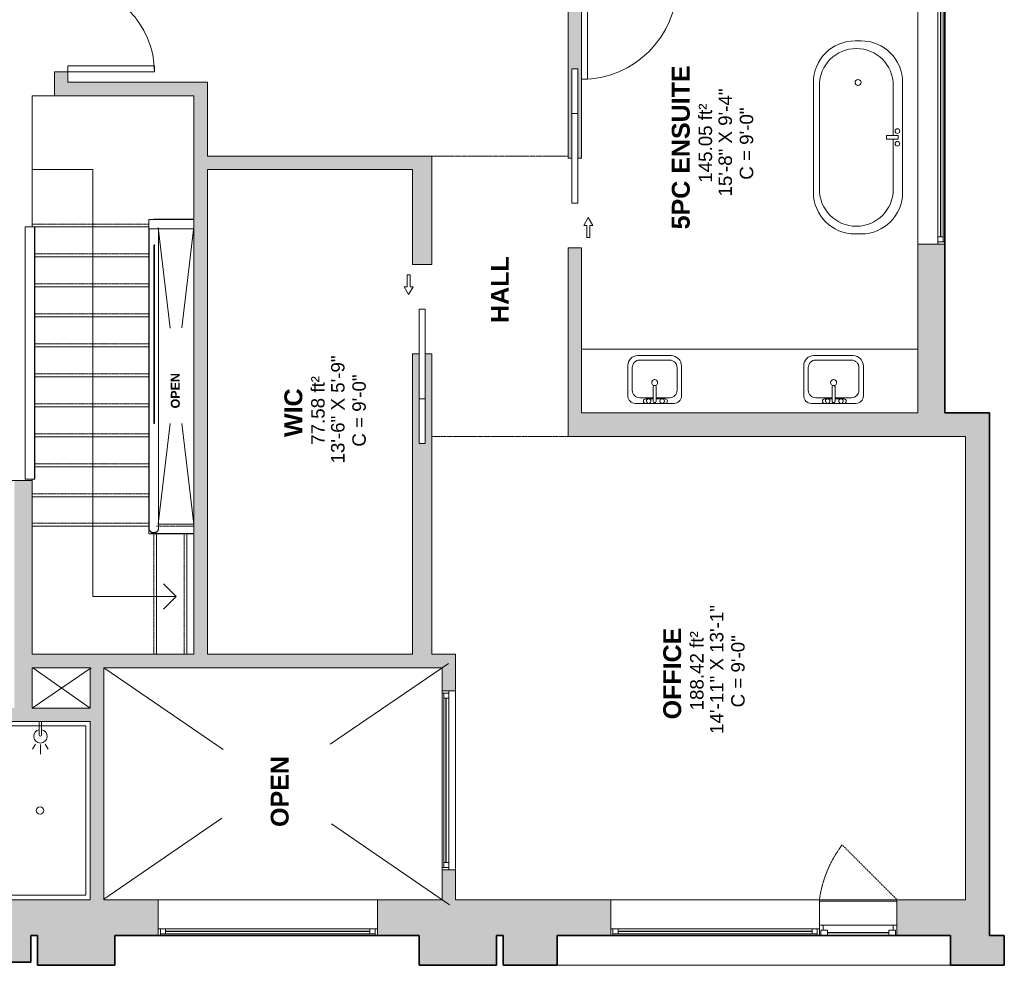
# Model space of a CAD drawing. Header units: inches. Extents: x 271 to 873, y -41 to 635.
# Tile 2 of 3: x 543 to 873, y -41 to 276. Entities that reach past the tile are written whole.
import ezdxf

# ---------------------------------------------------------------- set-up
doc = ezdxf.new("R2010")
doc.units = ezdxf.units.IN
doc.header["$MEASUREMENT"] = 0
for name, pattern in [('Dash', [0.23622, 0.11811, -0.11811]), ('Hidden 3_32_', [0.140625, 0.09375, -0.046875]), ('Overhead', [0.15625, 0.09375, -0.0625])]:
    doc.linetypes.add(name, pattern=pattern)
for name, color, linetype, lineweight in [('A-AREA', 32, 'Continuous', 9), ('A-AREA-IDEN', 2, 'Continuous', 9), ('A-DETL', 90, 'Continuous', 9), ('A-DOOR', 31, 'Continuous', 9), ('A-FLOR', 192, 'Continuous', 9), ('A-FLOR-HRAL', 11, 'Continuous', 9), ('A-GENM', 13, 'Continuous', 9), ('A-GLAZ', 151, 'Continuous', 9), ('A-OBJECTS', 90, 'Continuous', 9), ('A-WALL', 90, 'Continuous', 9), ('A-WALL-PATT', 111, 'Continuous', 9), ('P-SANR-FIXT', 6, 'Continuous', 9), ('S-STRS', 90, 'Continuous', 9)]:
    doc.layers.add(name, color=color, linetype=linetype, lineweight=lineweight)
doc.styles.add('Arial', font='arial.ttf', dxfattribs={"height": 4.5})
doc.styles.add('Arial_B', font='arialbd.ttf', dxfattribs={"height": 6})
doc.styles.add('Arial_B_1', font='arialbd.ttf', dxfattribs={"height": 3})

# ---------------------------------------------------------------- blocks, each defined once
blk = doc.blocks.new('Top Rail Type - Top Rail_Internal_-5574271-2nd Floor')
at = {"layer": 'A-FLOR-HRAL'}
for p, q in [((545.08, 206.23), (545.08, 121.7)), ((548.23, 121.7), (548.23, 206.23))]:
    blk.add_line(p, q, dxfattribs=at)
at = {"layer": 'A-FLOR-HRAL', "flags": 128}
for points in [[(545.08, 206.23), (545.11, 206.23), (545.21, 206.23), (545.38, 206.23), (545.6, 206.23), (545.86, 206.23), (546.17, 206.23), (546.49, 206.23), (546.82, 206.23), (547.14, 206.23), (547.44, 206.23), (547.71, 206.23), (547.93, 206.23), (548.09, 206.23), (548.19, 206.23), (548.23, 206.23)], [(548.23, 121.7), (548.19, 121.7), (548.09, 121.7), (547.93, 121.7), (547.71, 121.7), (547.44, 121.7), (547.14, 121.7), (546.82, 121.7), (546.49, 121.7), (546.17, 121.7), (545.86, 121.7), (545.6, 121.7), (545.38, 121.7), (545.21, 121.7), (545.11, 121.7), (545.08, 121.7)]]:
    blk.add_lwpolyline(points, dxfattribs=at)
blk = doc.blocks.new('Top Rail Type - Top Rail_Internal_-V1-2nd Floor')
at = {"layer": 'A-FLOR-HRAL'}
for p, q in [((545.05, 121.7), (545.05, 206.23)), ((548.19, 206.23), (548.25, 206.23)), ((548.25, 121.7), (548.25, 206.23)), ((548.19, 121.7), (548.25, 121.7))]:
    blk.add_line(p, q, dxfattribs=at)
blk = doc.blocks.new('Bath-Showerhead - Shower_head_and_Control_-_UNHOSTED_17702-5576894-2nd Floor')
at = {"layer": 'P-SANR-FIXT'}
for p, q in [((-0.37, -4.61), (-0.37, 0)), ((-0.37, 0), (0.38, 0)), ((0.38, 0), (0.38, -4.61)), ((-1.58, -7.59), (-2.66, -9.27)), ((0, -7.75), (0, -11)), ((1.58, -7.59), (2.66, -9.27))]:
    blk.add_line(p, q, dxfattribs=at)
for centre, radius, start, end in [((0, -5), 2.25, 100.1075, 270), ((0, -5), 2.25, 270, 79.8925), ((0, -4.61), 0.375, 180, 360)]:
    blk.add_arc(centre, radius, start, end, dxfattribs=at)
blk = doc.blocks.new('Bath-Bathtub Round - Default 1-5591345-2nd Floor')
at = {"layer": 'P-SANR-FIXT'}
for p, q in [((-1, 32.37), (1, 32.37)), ((-14.96, -18.41), (-14.96, 18.41)), ((-12.96, -17.41), (-12.96, 17.41)), ((11.81, 17.41), (11.81, 0.59)), ((14.96, 18.41), (14.96, -18.41)), ((9.52, 0.59), (9.52, -0.59)), ((13.46, 0.59), (9.52, 0.59)), ((9.52, 0.59), (9.52, -0.59)), ((13.46, 0.59), (9.52, 0.59)), ((13.46, -0.59), (13.46, 0.59)), ((13.46, -0.59), (13.46, 0.59)), ((9.52, -0.59), (13.46, -0.59)), ((9.52, -0.59), (13.46, -0.59)), ((11.81, -0.59), (11.81, -17.41)), ((1, -32.37), (-1, -32.37))]:
    blk.add_line(p, q, dxfattribs=at)
for centre, radius, start, end in [((-1, 18.41), 13.96, 90, 180), ((-0.57, 17.41), 12.39, 0, 180), ((1, 18.41), 13.96, 360, 90), ((0, 18.41), 1, 360, 180), ((0, 18.41), 1, 180, 360), ((13.2, 2.11), 0.787, 0, 180), ((13.2, 2.11), 0.787, 180, 360), ((13.2, -2.11), 0.787, 0, 180), ((13.2, -2.11), 0.787, 180, 360), ((-1, -18.41), 13.96, 180, 270), ((-0.57, -17.41), 12.39, 180, 360), ((1, -18.41), 13.96, 270, 0)]:
    blk.add_arc(centre, radius, start, end, dxfattribs=at)
blk = doc.blocks.new('Planitar-Fixed - Default 1-5637621-2nd Floor')
at = {"layer": 'A-GLAZ', "lineweight": 18}
for p, q in [((-35, 6.51), (-34.25, 6.51)), ((-34.25, 6.51), (-35, 6.51)), ((-34.25, 6.51), (-34.25, 4.28)), ((-34.25, 4.28), (-34.25, 6.51)), ((-34.25, 6.01), (-32.52, 6.01)), ((-32.52, 6.01), (-34.25, 6.01)), ((-34.25, 6.01), (-34.25, 4.28)), ((-34.25, 4.28), (-32.52, 4.28)), ((-32.52, 6.01), (-32.52, 4.28)), ((-32.52, 4.28), (-32.52, 6.01)), ((32.52, 6.01), (32.52, 4.28)), ((34.25, 6.01), (32.52, 6.01)), ((34.25, 6.01), (32.52, 6.01)), ((32.52, 6.01), (32.52, 4.28)), ((32.52, 4.28), (34.25, 4.28)), ((34.25, 6.51), (34.25, 4.28)), ((34.96, 6.51), (34.25, 6.51)), ((35, 6.51), (34.25, 6.51)), ((34.25, 6.51), (34.25, 4.28)), ((34.25, 4.28), (34.25, 6.01)), ((-35, -5.49), (-33.74, -5.49)), ((35, -5.49), (33.74, -5.49))]:
    blk.add_line(p, q, dxfattribs=at)
at = {"layer": 'A-GLAZ'}
for p, q in [((35, 4.28), (-35, 4.28)), ((-35, 4.28), (-35, -5.49)), ((-34.25, 6.51), (34.25, 6.51)), ((-32.52, 6.01), (32.52, 6.01)), ((35, -5.49), (35, 4.28)), ((-35, -5.49), (35, -5.49))]:
    blk.add_line(p, q, dxfattribs=at)
at = {"layer": 'A-GLAZ', "lineweight": 25}
blk.add_line((-32.52, 5.15), (32.52, 5.15), dxfattribs=at)
blk = doc.blocks.new('Planitar-Casement-Single_Left - Default 1-6026779-2nd Floor')
at = {"layer": 'A-GLAZ'}
for p, q in [((13, 6), (-13, 6)), ((10.25, 5.5), (-10.25, 5.5)), ((-11.75, -2.5), (11.75, -2.5)), ((-13, -6), (13, -6)), ((10.25, -6), (-10.25, -6))]:
    blk.add_line(p, q, dxfattribs=at)
at = {"layer": 'A-GLAZ', "lineweight": 18}
for p, q in [((-13, -6), (-13, 6)), ((-10.25, 5.5), (-13, 5.5)), ((10.25, 5.5), (13, 5.5)), ((13, -6), (13, 6)), ((-11.75, -2.5), (-13, -2.5)), ((-11.75, -4.25), (-11.75, -2.5)), ((13, -2.5), (11.75, -2.5)), ((11.75, -4.25), (11.75, -2.5)), ((-10.25, -6), (-13, -6)), ((-12.5, -6), (-12.5, -4.25)), ((-12.5, -4.25), (-11.75, -4.25)), ((-10.25, -4.25), (-11.75, -4.25)), ((-10.25, -6), (-10.25, -4.25)), ((10.25, -4.25), (11.75, -4.25)), ((10.25, -6), (10.25, -4.25)), ((10.25, -6), (13, -6)), ((12.5, -4.25), (11.75, -4.25)), ((12.5, -6), (12.5, -4.25))]:
    blk.add_line(p, q, dxfattribs=at)
at = {"layer": 'A-GLAZ', "lineweight": 25}
blk.add_line((10.25, -5.125), (-10.25, -5.125), dxfattribs=at)
blk = doc.blocks.new('Planitar-Fixed - Default 1-5719853-2nd Floor')
at = {"layer": 'A-GLAZ', "lineweight": 18}
for p, q in [((-41, 5.01), (-40.25, 5.01)), ((-40.25, 5.01), (-41, 5.01)), ((-40.25, 5.01), (-40.25, 2.78)), ((-40.25, 2.78), (-40.25, 5.01)), ((-40.25, 4.51), (-38.52, 4.51)), ((-38.52, 4.51), (-40.25, 4.51)), ((-40.25, 4.51), (-40.25, 2.78)), ((-38.52, 4.51), (-38.52, 2.78)), ((-38.52, 2.78), (-38.52, 4.51)), ((38.52, 4.51), (38.52, 2.78)), ((40.25, 4.51), (38.52, 4.51)), ((40.25, 4.51), (38.52, 4.51)), ((38.52, 4.51), (38.52, 2.78)), ((40.25, 5.01), (40.25, 2.78)), ((40.96, 5.01), (40.25, 5.01)), ((41, 5.01), (40.25, 5.01)), ((40.25, 5.01), (40.25, 2.78)), ((40.25, 2.78), (40.25, 4.51)), ((-40.25, 2.78), (-38.52, 2.78)), ((38.52, 2.78), (40.25, 2.78)), ((-41, -3.99), (-39.74, -3.99)), ((41, -3.99), (39.74, -3.99))]:
    blk.add_line(p, q, dxfattribs=at)
at = {"layer": 'A-GLAZ'}
for p, q in [((-40.25, 5.01), (40.25, 5.01)), ((-38.52, 4.51), (38.52, 4.51)), ((41, 2.78), (-41, 2.78)), ((-41, 2.78), (-41, -3.99)), ((41, -3.99), (41, 2.78)), ((-41, -3.99), (41, -3.99))]:
    blk.add_line(p, q, dxfattribs=at)
at = {"layer": 'A-GLAZ', "lineweight": 25}
blk.add_line((-38.52, 3.65), (38.52, 3.65), dxfattribs=at)
blk = doc.blocks.new('Planitar-Fixed - Default 1-5620962-2nd Floor')
at = {"layer": 'A-GLAZ', "lineweight": 18}
for p, q in [((-30, 2.76), (-29.25, 2.76)), ((-29.25, 2.76), (-30, 2.76)), ((-29.25, 2.76), (-29.25, 0.53)), ((-29.25, 0.53), (-29.25, 2.76)), ((-29.25, 2.26), (-27.52, 2.26)), ((-27.52, 2.26), (-29.25, 2.26)), ((-29.25, 2.26), (-29.25, 0.53)), ((-29.25, 0.53), (-27.52, 0.53)), ((-27.52, 2.26), (-27.52, 0.53)), ((-27.52, 0.53), (-27.52, 2.26)), ((27.52, 2.26), (27.52, 0.53)), ((29.25, 2.26), (27.52, 2.26)), ((29.25, 2.26), (27.52, 2.26)), ((27.52, 2.26), (27.52, 0.53)), ((27.52, 0.53), (29.25, 0.53)), ((29.25, 2.76), (29.25, 0.53)), ((29.96, 2.76), (29.25, 2.76)), ((30, 2.76), (29.25, 2.76)), ((29.25, 2.76), (29.25, 0.53)), ((29.25, 0.53), (29.25, 2.26)), ((-30, -1.74), (-28.74, -1.74)), ((30, -1.74), (28.74, -1.74))]:
    blk.add_line(p, q, dxfattribs=at)
at = {"layer": 'A-GLAZ'}
for p, q in [((30, 0.53), (-30, 0.53)), ((-30, 0.53), (-30, -1.74)), ((-29.25, 2.76), (29.25, 2.76)), ((-27.52, 2.26), (27.52, 2.26)), ((30, -1.74), (30, 0.53)), ((-30, -1.74), (30, -1.74))]:
    blk.add_line(p, q, dxfattribs=at)
at = {"layer": 'A-GLAZ', "lineweight": 25}
blk.add_line((-27.52, 1.4), (27.52, 1.4), dxfattribs=at)
blk = doc.blocks.new('Railing - 800mm-V3-2nd Floor')
at = {"layer": 'A-FLOR-HRAL'}
for p, q in [((-0.26, -15.75), (-0.26, 15.75)), ((-0.07, 15.75), (-0.26, 15.75)), ((-0.07, 15.75), (-0.07, -15.75))]:
    blk.add_line(p, q, dxfattribs=at)
blk = doc.blocks.new('Railing - 800mm-V4-2nd Floor')
at = {"layer": 'A-FLOR-HRAL'}
h = blk.add_hatch(dxfattribs=at)
h.set_pattern_fill('FP_1', color=256, style=0, pattern_type=2)
h.set_pattern_definition([(239.347, (588.16, 195.5), (41.731, -105.62), [45.472, -27.283, 45.472, -27.283, -57.841]), (239.347, (588.16, 195.5), (41.731, -105.62), [-145.512, 0.667, -57.174]), (239.347, (588.16, 195.5), (41.731, -105.62), [0.667, -144.845, 18.189, -39.652]), (239.347, (590.75, 193.32), (41.731, -105.62), [36.378, -45.472, 27.283, -27.283, -66.935]), (239.347, (590.75, 193.32), (41.731, -105.62), [-136.417, 0.667, -66.269]), (239.347, (590.75, 193.32), (41.731, -105.62), [0.667, -135.75, 31.831, -35.105]), (239.347, (590.75, 186.76), (41.731, -105.62), [27.283, -54.567, 18.189, -27.283, -76.03]), (239.347, (590.75, 186.76), (41.731, -105.62), [-127.323, 0.667, -75.363]), (239.347, (590.75, 186.76), (41.731, -105.62), [0.667, -126.656, 40.925, -35.105]), (239.347, (582.98, 193.32), (41.731, -105.62), [27.283, -54.567, 22.736, -98.766]), (239.347, (575.2, 186.76), (41.731, -105.62), [13.642, -68.209, 9.094, -112.408]), (239.347, (588.16, 175.82), (41.731, -105.62), [9.094, -68.209, 9.094, -36.378, -80.577]), (239.347, (588.16, 175.82), (41.731, -105.62), [-122.776, 0.667, -79.91]), (239.347, (588.16, 175.82), (41.731, -105.62), [0.667, -122.109, 22.736, -57.841]), (239.347, (541.5, 182.38), (41.731, -105.62), [45.472, -68.209, 54.567, -36.014]), (239.347, (541.5, 188.94), (41.731, -105.62), [63.661, -45.472, 68.209, -26.92]), (239.347, (536.32, 186.76), (41.731, -105.62), [72.756, -36.378, 54.567, -39.652]), (239.347, (528.54, 180.2), (41.731, -105.62), [45.472, -63.661, 36.378, -57.841]), (239.347, (536.32, 167.075), (41.731, -105.62), [22.736, -90.945, 27.283, -62.388]), (239.347, (520.77, 173.635), (41.731, -105.62), [18.189, -90.945, 18.189, -76.03])])
h.paths.add_polyline_path([(-0.07, 15.75), (-0.26, 15.75), (-0.26, -12.8), (-0.07, -12.51), (-0.07, 14.74)], flags=0)
for p, q in [((-0.26, -12.79), (-0.26, 15.75)), ((-0.07, 15.75), (-0.26, 15.75)), ((-0.07, 15.75), (-0.07, -12.57))]:
    blk.add_line(p, q, dxfattribs=at)
blk = doc.blocks.new('Railing - Railing-5574551-2nd Floor')
at = {"rotation": 180}
for name, p in [('Railing - 800mm-V4-2nd Floor', (588.16, 187.57)), ('Railing - 800mm-V3-2nd Floor', (588.16, 156.08))]:
    blk.add_blockref(name, p, dxfattribs=at)
blk = doc.blocks.new('Top Rail Type - Top Rail_Internal_-5574557-2nd Floor')
at = {"layer": 'A-FLOR-HRAL'}
for p, q in [((601.66, 208.75), (586.58, 208.75)), ((586.58, 205.6), (601.66, 205.6)), ((586.61, 205.58), (586.61, 104.97)), ((589.76, 104.97), (589.76, 205.58)), ((601.66, 106.55), (589.76, 106.55)), ((588.18, 103.4), (601.66, 103.4))]:
    blk.add_line(p, q, dxfattribs=at)
at = {"layer": 'A-FLOR-HRAL', "flags": 128}
for points in [[(586.58, 207.18), (586.58, 207.53), (586.58, 207.86), (586.58, 208.16), (586.58, 208.41), (586.58, 208.6), (586.58, 208.71), (586.58, 208.75)], [(586.58, 205.6), (586.58, 205.64), (586.58, 205.76), (586.58, 205.95), (586.58, 206.19), (586.58, 206.49), (586.58, 206.83), (586.58, 207.18)]]:
    blk.add_lwpolyline(points, dxfattribs=at)
at = {"layer": 'A-FLOR-HRAL'}
for points, knots in [([(586.61, 205.58), (586.61, 205.58), (586.64, 205.58), (586.75, 205.58), (586.94, 205.58), (587.24, 205.58), (587.58, 205.58), (587.92, 205.58), (588.09, 205.58), (588.18, 205.58)], [0, 0, 0, 0, 0.142857, 0.285714, 0.428571, 0.571429, 0.785714, 0.892857, 1, 1, 1, 1]), ([(588.18, 205.58), (588.3, 205.58), (588.54, 205.58), (588.87, 205.58), (589.17, 205.58), (589.47, 205.58), (589.62, 205.58), (589.68, 205.58), (589.68, 205.58)], [0, 0, 0, 0, 0.1428571, 0.2857143, 0.4285714, 0.5714286, 0.7857143, 0.7995523, 0.7995523, 0.7995523, 0.7995523]), ([(588.18, 103.79), (588.06, 103.79), (587.83, 103.81), (587.49, 103.9), (587.19, 104.04), (586.9, 104.26), (586.71, 104.52), (586.62, 104.78), (586.61, 104.91), (586.61, 104.97)], [0, 0, 0, 0, 0.142857, 0.285714, 0.428571, 0.571429, 0.785714, 0.892857, 1, 1, 1, 1]), ([(587.24, 104.03), (587.25, 104.02), (587.31, 103.91), (587.47, 103.69), (587.73, 103.5), (587.98, 103.41), (588.12, 103.4), (588.18, 103.4)], [0.4095639, 0.4095639, 0.4095639, 0.4095639, 0.4285714, 0.5714286, 0.7857143, 0.8928571, 1, 1, 1, 1]), ([(589.76, 104.97), (589.76, 104.88), (589.73, 104.71), (589.61, 104.46), (589.43, 104.23), (589.13, 104.01), (588.79, 103.87), (588.45, 103.8), (588.27, 103.79), (588.18, 103.79)], [0, 0, 0, 0, 0.142857, 0.285714, 0.428571, 0.571429, 0.785714, 0.892857, 1, 1, 1, 1]), ([(588.18, 103.4), (588.27, 103.4), (588.45, 103.43), (588.7, 103.54), (588.93, 103.73), (589.06, 103.91), (589.12, 104.02), (589.13, 104.03)], [0, 0, 0, 0, 0.1428571, 0.2857143, 0.4285714, 0.5714286, 0.5904361, 0.5904361, 0.5904361, 0.5904361])]:
    blk.add_open_spline(points, degree=3, knots=knots, dxfattribs=at)
blk = doc.blocks.new('Top Rail Type - Top Rail_Internal_-V5-2nd Floor')
at = {"layer": 'A-FLOR-HRAL'}
for p, q in [((588.18, 208.78), (588.18, 208.73)), ((588.18, 208.78), (601.66, 208.78)), ((586.58, 103.38), (586.58, 205.6)), ((589.7, 205.58), (601.66, 205.58)), ((589.78, 106.57), (589.78, 205.58)), ((601.66, 106.57), (589.78, 106.57)), ((601.66, 103.38), (586.58, 103.38))]:
    blk.add_line(p, q, dxfattribs=at)
blk = doc.blocks.new('Countertop- Rectangle shape base - Default 2-5719893-2nd Floor')
at = {"layer": 'A-GENM'}
blk.add_line((86.37, 25.65), (-26.37, 25.65), dxfattribs=at)
blk = doc.blocks.new('Bath-Basin Floor - Default 1-5591481-2nd Floor')
at = {"layer": 'P-SANR-FIXT'}
for p, q in [((7.12, 7.09), (-5.88, 7.09)), ((7.12, 7.09), (-5.88, 7.09)), ((3.62, 7.09), (-2.88, 7.09)), ((-8.38, 4.59), (-8.38, -5.41)), ((-8.38, 4.59), (-8.38, -5.41)), ((0.12, 5.22), (-4.38, 5.22)), ((-2.88, 5.59), (0.12, 5.59)), ((0.12, 6.33), (0.12, 1.59)), ((1.12, 6.33), (1.12, 1.59)), ((1.12, 5.59), (3.62, 5.59)), ((5.62, 5.22), (1.12, 5.22)), ((9.62, -5.59), (9.62, 4.59)), ((9.62, -5.59), (9.62, 4.59)), ((-6.88, 2.72), (-6.88, -4.91)), ((8.12, -4.91), (8.12, 2.72)), ((-4.88, -8.91), (6.3, -8.91)), ((-4.88, -8.91), (6.3, -8.91)), ((-4.38, -7.41), (5.62, -7.41))]:
    blk.add_line(p, q, dxfattribs=at)
for centre, radius, start, end in [((-5.88, 4.59), 2.5, 90, 180), ((-5.88, 4.59), 2.5, 90, 180), ((-2.88, 6.34), 0.75, 90, 270), ((-1.88, 6.34), 0.75, 360, 180), ((0.62, 6.33), 0.5, 360, 180), ((2.62, 6.34), 0.75, 360, 180), ((3.62, 6.34), 0.75, 270, 90), ((7.12, 4.59), 2.5, 360, 90), ((7.12, 4.59), 2.5, 360, 90), ((-4.38, 2.72), 2.5, 90, 180), ((-1.88, 6.34), 0.75, 180, 0), ((2.62, 6.34), 0.75, 180, 360), ((5.62, 2.72), 2.5, 0, 90), ((0.62, 0.13), 1, 360, 180), ((0.62, 0.13), 1, 180, 0), ((0.62, 1.59), 0.5, 180, 0), ((-4.88, -5.41), 3.5, 180, 270), ((-4.88, -5.41), 3.5, 180, 270), ((-4.38, -4.91), 2.5, 180, 270), ((5.62, -4.91), 2.5, 270, 0), ((6.3, -5.59), 3.32, 270, 0), ((6.3, -5.59), 3.32, 270, 0)]:
    blk.add_arc(centre, radius, start, end, dxfattribs=at)
blk = doc.blocks.new('Bath-Basin Floor - Default 1-5591482-2nd Floor')
at = {"layer": 'P-SANR-FIXT'}
for p, q in [((8.12, 7.09), (-6.88, 7.09)), ((8.12, 7.09), (-6.88, 7.09)), ((3.62, 7.09), (-2.88, 7.09)), ((-9.38, 4.59), (-9.38, -5.41)), ((-9.38, 4.59), (-9.38, -5.41)), ((0.12, 5.22), (-5.38, 5.22)), ((-2.88, 5.59), (0.12, 5.59)), ((0.12, 6.33), (0.12, 1.59)), ((1.12, 6.33), (1.12, 1.59)), ((1.12, 5.59), (3.62, 5.59)), ((6.62, 5.22), (1.12, 5.22)), ((10.62, -5.59), (10.62, 4.59)), ((10.62, -5.59), (10.62, 4.59)), ((-7.88, 2.72), (-7.88, -4.91)), ((9.12, -4.91), (9.12, 2.72)), ((-5.88, -8.91), (7.3, -8.91)), ((-5.88, -8.91), (7.3, -8.91)), ((-5.38, -7.41), (6.62, -7.41))]:
    blk.add_line(p, q, dxfattribs=at)
for centre, radius, start, end in [((-6.88, 4.59), 2.5, 90, 180), ((-6.88, 4.59), 2.5, 90, 180), ((-2.88, 6.34), 0.75, 90, 270), ((-1.88, 6.34), 0.75, 360, 180), ((0.62, 6.33), 0.5, 360, 180), ((2.62, 6.34), 0.75, 360, 180), ((3.62, 6.34), 0.75, 270, 90), ((8.12, 4.59), 2.5, 0, 90), ((8.12, 4.59), 2.5, 360, 90), ((-5.38, 2.72), 2.5, 90, 180), ((-1.88, 6.34), 0.75, 180, 0), ((2.62, 6.34), 0.75, 180, 360), ((6.62, 2.72), 2.5, 0, 90), ((0.62, 0.13), 1, 360, 180), ((0.62, 0.13), 1, 180, 0), ((0.62, 1.59), 0.5, 180, 0), ((-5.88, -5.41), 3.5, 180, 270), ((-5.88, -5.41), 3.5, 180, 270), ((-5.38, -4.91), 2.5, 180, 270), ((6.62, -4.91), 2.5, 270, 0), ((7.3, -5.59), 3.32, 270, 0), ((7.3, -5.59), 3.32, 270, 0)]:
    blk.add_arc(centre, radius, start, end, dxfattribs=at)
blk = doc.blocks.new('Bath- Shower - Basin Rectangular - Default 1-5961553-2nd Floor')
at = {"layer": 'P-SANR-FIXT'}
for p, q in [((-28.37, 15.37), (28.38, 15.37)), ((-28.37, -15.38), (-28.37, 15.37)), ((28.38, 15.37), (28.38, -15.38)), ((28.38, -15.38), (-28.37, -15.38)), ((-29.87, -16.88), (29.88, -16.88))]:
    blk.add_line(p, q, dxfattribs=at)
for start, end in [(360, 180), (180, 360)]:
    blk.add_arc((0, 0.01), 1.25, start, end, dxfattribs=at)
blk = doc.blocks.new('Planitar-Fixed - Default 1-5622601-2nd Floor')
at = {"layer": 'A-GLAZ', "lineweight": 18}
for p, q in [((-36.75, 6.51), (-36, 6.51)), ((-36, 6.51), (-36.75, 6.51)), ((-36, 6.51), (-36, 4.28)), ((-36, 4.28), (-36, 6.51)), ((-36, 6.01), (-34.27, 6.01)), ((-34.27, 6.01), (-36, 6.01)), ((-36, 6.01), (-36, 4.28)), ((-36, 4.28), (-34.27, 4.28)), ((-34.27, 6.01), (-34.27, 4.28)), ((-34.27, 4.28), (-34.27, 6.01)), ((34.27, 6.01), (34.27, 4.28)), ((36, 6.01), (34.27, 6.01)), ((36, 6.01), (34.27, 6.01)), ((34.27, 6.01), (34.27, 4.28)), ((34.27, 4.28), (36, 4.28)), ((36, 6.51), (36, 4.28)), ((36.71, 6.51), (36, 6.51)), ((36.75, 6.51), (36, 6.51)), ((36, 6.51), (36, 4.28)), ((36, 4.28), (36, 6.01)), ((-36.75, -5.49), (-35.49, -5.49)), ((36.75, -5.49), (35.49, -5.49))]:
    blk.add_line(p, q, dxfattribs=at)
at = {"layer": 'A-GLAZ'}
for p, q in [((36.75, 4.28), (-36.75, 4.28)), ((-36.75, 4.28), (-36.75, -5.49)), ((-36, 6.51), (36, 6.51)), ((-34.27, 6.01), (34.27, 6.01)), ((36.75, -5.49), (36.75, 4.28)), ((-36.75, -5.49), (36.75, -5.49))]:
    blk.add_line(p, q, dxfattribs=at)
at = {"layer": 'A-GLAZ', "lineweight": 25}
blk.add_line((-34.27, 5.15), (34.27, 5.15), dxfattribs=at)
blk = doc.blocks.new('Planitar - Pocket Door_Swapper - 2_-6_ x 9_-0_-6026789-2nd Floor')
at = {"layer": 'A-DOOR'}
for p, q in [((0, -1), (0, 1)), ((0, 1), (30, 1)), ((30, 1), (45, 1)), ((30, -1), (30, 1)), ((30, 1), (30, -1)), ((45, 1), (45, -1)), ((-7.5, -3), (-4.9, -4.5)), ((-7.5, -4), (-7.5, -3)), ((30, -1), (0, -1)), ((45, -1), (30, -1)), ((-11.5, -4), (-7.5, -4)), ((-11.5, -5), (-11.5, -4)), ((-7.5, -5), (-11.5, -5)), ((-4.9, -4.5), (-7.5, -6)), ((-7.5, -6), (-7.5, -5))]:
    blk.add_line(p, q, dxfattribs=at)
blk = doc.blocks.new('Planitar - Pocket Door_Swapper - 2_-6_ x 9_-0_-6026788-2nd Floor')
at = {"layer": 'A-DOOR'}
for p, q in [((0, -1), (0, 1)), ((0, 1), (30, 1)), ((30, 1), (45, 1)), ((30, -1), (30, 1)), ((30, 1), (30, -1)), ((45, 1), (45, -1)), ((-7.5, -3), (-4.9, -4.5)), ((-7.5, -4), (-7.5, -3)), ((30, -1), (0, -1)), ((45, -1), (30, -1)), ((-11.5, -4), (-7.5, -4)), ((-11.5, -5), (-11.5, -4)), ((-7.5, -5), (-11.5, -5)), ((-4.9, -4.5), (-7.5, -6)), ((-7.5, -6), (-7.5, -5))]:
    blk.add_line(p, q, dxfattribs=at)
blk = doc.blocks.new('Planitar -Double Door_Swapper - 9_-0_ x 4_-10_-5961928-2nd Floor')
at = {"layer": 'A-GENM'}
for p, q in [((-53, 31.25), (-51, 31.25)), ((-53, 2.25), (-53, 31.25)), ((-51, 31.25), (-51, 2.25)), ((5, 31.25), (3, 31.25)), ((3, 31.25), (3, 2.25)), ((5, 2.25), (5, 31.25)), ((-51, 2.25), (-53, 2.25)), ((3, 2.25), (5, 2.25))]:
    blk.add_line(p, q, dxfattribs=at)
for centre, start, end in [((-53, 2.25), 360, 90), ((5, 2.25), 90, 180)]:
    blk.add_arc(centre, 29, start, end, dxfattribs=at)
blk = doc.blocks.new('Planitar - Single Door_Swapper - 9_0_ x 2_8_-5961638-2nd Floor')
at = {"layer": 'A-GENM'}
for p, q in [((16, 32.5), (14, 32.5)), ((14, 32.5), (14, 0.5)), ((14, 0.5), (16, 0.5))]:
    blk.add_line(p, q, dxfattribs=at)
blk.add_arc((16, 0.5), 32, 90, 180, dxfattribs=at)

msp = doc.modelspace()

# ---------------------------------------------------------------- hatches: boundary and pattern name
at = {"layer": 'A-WALL-PATT'}
h = msp.add_hatch(color=9, dxfattribs=at)
h.paths.add_polyline_path([(554.91, 254.7), (559.41, 254.7), (559.41, 258.2), (554.91, 258.2)], flags=0)
h.paths.add_polyline_path([(554.91, 316.2), (559.41, 316.2), (559.41, 465.95), (554.91, 465.95), (554.91, 317.7)], flags=0)
h = msp.add_hatch(color=9, dxfattribs=at)
h.paths.add_polyline_path([(731.66, 143.95), (731.66, 199.23), (727.16, 199.23), (727.16, 143.95)], flags=0)
h.paths.add_polyline_path([(728.41, 229.23), (728.41, 259.23), (730.41, 259.23), (730.41, 229.23), (731.66, 229.23), (731.66, 342.45), (727.16, 342.45), (727.16, 229.23)], flags=0)
h = msp.add_hatch(color=9, dxfattribs=at)
h.paths.add_polyline_path([(844.41, 143.95), (853.41, 143.95), (853.41, 200.45), (844.41, 200.45), (844.41, 199.24)], flags=0)
h.paths.add_polyline_path([(851.17, 282.45), (853.41, 282.45), (853.41, 340.95), (844.41, 340.95), (844.41, 282.45)], flags=0)
for points in [[(601.66, 250.2), (601.66, 254.7), (554.91, 254.7), (554.91, 250.2), (572.04, 250.2)], [(601.66, 62.95), (606.16, 62.95), (606.16, 254.7), (601.66, 254.7), (601.66, 81.84)], [(674.91, 225.45), (674.91, 229.95), (606.16, 229.95), (606.16, 225.45), (657.92, 225.45)], [(860.41, 135.95), (868.41, 135.95), (868.41, 143.95), (727.16, 143.95), (727.16, 135.95), (829.67, 135.95)], [(864.41, -31.3), (868.41, -31.3), (868.41, 135.95), (860.41, 135.95), (860.41, -19.3), (864.41, -19.3)], [(547.4, 44.95), (547.4, 121.2), (541.4, 121.2), (541.4, 44.95)], [(657.92, 58.45), (689.41, 58.45), (689.41, 62.95), (547.4, 62.95), (547.4, 58.45), (614.98, 58.45)], [(571.41, 44.95), (571.41, 58.45), (566.91, 58.45), (566.91, 44.95)], [(571.41, 40.45), (571.41, 44.95), (458.41, 44.95), (458.41, 40.45), (566.91, 40.45)], [(566.91, -19.3), (571.41, -19.3), (571.41, 40.45), (566.91, 40.45), (566.91, 11.4)]]:
    msp.add_hatch(color=9, dxfattribs=at).paths.add_polyline_path(points, flags=0)
h = msp.add_hatch(color=9, dxfattribs=at)
h.paths.add_polyline_path([(674.91, 62.95), (681.41, 62.95), (681.41, 163.63), (679.16, 163.63), (679.16, 133.63), (677.16, 133.63), (677.16, 163.63), (674.91, 163.63), (674.91, 105.32)], flags=0)
h.paths.add_polyline_path([(674.91, 193.63), (681.41, 193.63), (681.41, 229.95), (674.91, 229.95), (674.91, 199.24)], flags=0)
h = msp.add_hatch(color=9, dxfattribs=at)
h.paths.add_polyline_path([(684.91, -31.3), (689.41, -31.3), (689.41, -9.3), (684.91, -9.3), (684.91, -19.3)], flags=0)
h.paths.add_polyline_path([(689.41, 50.7), (689.41, 58.45), (684.91, 58.45), (684.91, 50.7), (687.14, 50.7)], flags=0)
h = msp.add_hatch(color=9, dxfattribs=at)
h.paths.add_polyline_path([(546.91, -27.3), (546.91, -19.3), (402.67, -19.3), (402.67, -27.3), (529.1, -27.3)], flags=0)
h.paths.add_polyline_path([(306.67, -27.3), (306.67, -19.3), (287.66, -19.3), (287.66, -27.3)], flags=0)
h = msp.add_hatch(color=9, dxfattribs=at)
h.paths.add_polyline_path([(684.91, -31.3), (684.91, -19.3), (663.16, -19.3), (663.16, -31.3)], flags=0)
h.paths.add_polyline_path([(589.66, -31.3), (589.66, -19.3), (546.91, -19.3), (546.91, -31.3), (572.04, -31.3)], flags=0)
h = msp.add_hatch(color=9, dxfattribs=at)
h.paths.add_polyline_path([(864.41, -31.3), (864.41, -19.3), (837.41, -19.3), (837.41, -31.3)], flags=0)
h.paths.add_polyline_path([(741.41, -31.3), (741.41, -19.3), (689.41, -19.3), (689.41, -31.3)], flags=0)
h = msp.add_hatch(color=9, dxfattribs=at)
h.paths.add_polyline_path([(546.91, -40.3), (546.91, -27.3), (528.91, -27.3), (528.91, -40.3)], flags=0)
h.paths.add_polyline_path([(270.67, -40.3), (287.66, -40.3), (287.66, -26.3), (270.67, -26.3)], flags=0)
h = msp.add_hatch(color=9, dxfattribs=at)
h.paths.add_polyline_path([(703.16, -41.3), (703.16, -31.3), (677.16, -31.3), (677.16, -41.3)], flags=0)
h.paths.add_polyline_path([(575.16, -41.3), (575.16, -31.3), (549.16, -31.3), (549.16, -41.3), (572.04, -41.3)], flags=0)
h = msp.add_hatch(color=9, dxfattribs=at)
h.paths.add_polyline_path([(873.41, -41.3), (873.41, -31.3), (855.41, -31.3), (855.41, -41.3)], flags=0)
h.paths.add_polyline_path([(705.41, -41.3), (723.41, -41.3), (723.41, -31.3), (705.41, -31.3)], flags=0)

# ---------------------------------------------------------------- linework, layer by layer
at = {"layer": 'A-AREA', "linetype": 'Dash'}
for p, q in [((547.42, 250.2), (554.91, 250.2)), ((681.41, 229.95), (727.16, 229.95)), ((727.16, 135.95), (681.41, 135.95)), ((589.16, 105.95), (601.66, 105.95))]:
    msp.add_line(p, q, dxfattribs=at)
at = {"layer": 'A-DETL', "lineweight": 35}
for p, q in [((853.41, 340.95), (853.41, 143.95)), ((853.41, 143.95), (868.41, 143.95)), ((868.41, 143.95), (868.41, -31.3)), ((546.91, -40.3), (546.91, -31.3)), ((549.16, -31.3), (546.91, -31.3)), ((549.16, -31.3), (549.16, -41.3)), ((575.16, -41.3), (575.16, -31.3)), ((677.16, -31.3), (575.16, -31.3)), ((677.16, -31.3), (677.16, -41.3)), ((703.16, -41.3), (703.16, -31.3)), ((705.41, -31.3), (703.16, -31.3)), ((705.41, -31.3), (705.41, -41.3)), ((855.41, -31.3), (723.41, -31.3)), ((723.41, -41.3), (723.41, -31.3)), ((855.41, -31.3), (855.41, -41.3)), ((873.41, -31.3), (868.41, -31.3)), ((873.41, -41.3), (873.41, -31.3)), ((546.91, -40.3), (528.91, -40.3)), ((549.16, -41.3), (575.16, -41.3)), ((677.16, -41.3), (703.16, -41.3)), ((705.41, -41.3), (723.41, -41.3)), ((855.41, -41.3), (873.41, -41.3))]:
    msp.add_line(p, q, dxfattribs=at)
at = {"layer": 'A-DETL'}
for p, q in [((547.41, 225.45), (567.75, 225.45)), ((567.75, 225.45), (567.75, 82.31)), ((593.73, 172.31), (589.7, 206.07)), ((601.66, 206.2), (597.63, 172.44)), ((589.7, 106.57), (593.73, 140.33)), ((601.66, 106.57), (597.62, 140.33)), ((595.75, 82.31), (591.5, 86.55)), ((567.75, 82.31), (595.75, 82.31)), ((595.75, 82.31), (591.5, 78.06)), ((686.97, 59.86), (647.34, 32.78)), ((547.4, 44.95), (567.16, 58.45)), ((566.91, 44.95), (547.61, 58.45)), ((571.82, 58.17), (611.42, 31.04)), ((611.04, 7.98), (571.41, -19.1)), ((647.78, 6.13), (687.38, -20.99))]:
    msp.add_line(p, q, dxfattribs=at)
at = {"layer": 'A-DETL', "linetype": 'Hidden 3_32_'}
msp.add_line((837.41, -19.3), (819.02, -0.91), dxfattribs=at)
msp.add_arc((850.45, -24.7), 39.41, 142.8785, 172.124, dxfattribs=at)
at = {"layer": 'A-FLOR'}
for p, q in [((547.4, 206.23), (547.4, 250.2)), ((547.4, 250.2), (554.91, 250.2)), ((547.4, 121.2), (547.4, 121.7))]:
    msp.add_line(p, q, dxfattribs=at)
at = {"layer": 'A-OBJECTS'}
for p, q in [((731.66, 165.24), (844.41, 165.24)), ((731.66, 143.95), (731.66, 165.24)), ((844.41, 165.24), (844.41, 143.95)), ((844.41, 143.95), (731.66, 143.95))]:
    msp.add_line(p, q, dxfattribs=at)
at = {"layer": 'A-WALL'}
for p, q in [((727.16, 342.45), (727.16, 229.23)), ((731.66, 229.23), (731.66, 329.2)), ((554.91, 258.2), (554.91, 250.2)), ((559.41, 258.2), (554.91, 258.2)), ((559.41, 254.7), (559.41, 258.2)), ((606.16, 254.7), (559.41, 254.7)), ((606.16, 229.95), (606.16, 254.7)), ((554.91, 250.2), (601.66, 250.2)), ((601.66, 250.2), (601.66, 62.95)), ((681.41, 229.95), (606.16, 229.95)), ((681.41, 193.63), (681.41, 229.95)), ((727.16, 229.23), (728.41, 229.23)), ((730.41, 229.23), (731.66, 229.23)), ((606.16, 62.95), (606.16, 225.45)), ((606.16, 225.45), (674.91, 225.45)), ((674.91, 225.45), (674.91, 193.63)), ((731.66, 199.23), (727.16, 199.23)), ((727.16, 199.23), (727.16, 135.95)), ((731.66, 143.95), (731.66, 199.23)), ((844.41, 200.45), (844.41, 143.95)), ((853.41, 200.45), (851.17, 200.45)), ((853.41, 143.95), (853.41, 200.45)), ((674.91, 193.63), (681.41, 193.63)), ((677.16, 163.63), (674.91, 163.63)), ((674.91, 163.63), (674.91, 62.95)), ((681.41, 163.63), (679.16, 163.63)), ((681.41, 62.95), (681.41, 163.63)), ((844.41, 143.95), (731.66, 143.95)), ((868.41, 143.95), (853.41, 143.95)), ((868.41, -31.3), (868.41, 143.95)), ((727.16, 135.95), (860.41, 135.95)), ((860.41, 135.95), (860.41, -19.3)), ((547.4, 121.2), (495.66, 121.2)), ((547.4, 62.95), (547.4, 121.2)), ((601.66, 62.95), (547.4, 62.95)), ((674.91, 62.95), (606.16, 62.95)), ((689.41, 62.95), (681.41, 62.95)), ((689.41, 50.7), (689.41, 62.95)), ((547.4, 44.95), (547.4, 58.45)), ((547.4, 58.45), (566.91, 58.45)), ((566.91, 58.45), (566.91, 44.95)), ((571.41, 58.45), (684.91, 58.45)), ((571.41, -19.3), (571.41, 58.45)), ((684.91, 58.45), (684.91, 50.7)), ((684.91, 50.7), (687.14, 50.7)), ((566.91, 44.95), (547.4, 44.95)), ((458.41, 40.45), (566.91, 40.45)), ((566.91, 40.45), (566.91, -19.3)), ((684.91, -9.3), (684.91, -19.3)), ((687.14, -9.3), (684.91, -9.3)), ((689.41, -19.3), (689.41, -9.3)), ((566.91, -19.3), (458.41, -19.3)), ((589.66, -19.3), (571.41, -19.3)), ((684.91, -19.3), (663.16, -19.3)), ((741.41, -19.3), (689.41, -19.3)), ((860.41, -19.3), (837.41, -19.3)), ((589.66, -31.3), (589.66, -29.07)), ((663.16, -29.07), (663.16, -31.3)), ((741.41, -31.3), (741.41, -29.07)), ((546.91, -31.3), (549.16, -31.3)), ((546.91, -40.3), (546.91, -31.3)), ((549.16, -31.3), (549.16, -41.3)), ((575.16, -31.3), (589.66, -31.3)), ((575.16, -41.3), (575.16, -31.3)), ((663.16, -31.3), (677.16, -31.3)), ((677.16, -31.3), (677.16, -41.3)), ((703.16, -31.3), (705.41, -31.3)), ((703.16, -41.3), (703.16, -31.3)), ((705.41, -31.3), (705.41, -41.3)), ((723.41, -31.3), (741.41, -31.3)), ((723.41, -41.3), (723.41, -31.3)), ((837.41, -31.3), (855.41, -31.3)), ((855.41, -31.3), (855.41, -41.3)), ((873.41, -31.3), (868.41, -31.3)), ((873.41, -41.3), (873.41, -31.3)), ((546.91, -40.3), (270.67, -40.3)), ((549.16, -41.3), (575.16, -41.3)), ((677.16, -41.3), (703.16, -41.3)), ((873.41, -41.3), (705.41, -41.3))]:
    msp.add_line(p, q, dxfattribs=at)
at = {"layer": 'S-STRS'}
for p, q in [((547.41, 216.16), (547.41, 250.2)), ((547.41, 206.23), (547.41, 216.16)), ((548.25, 206.2), (586.58, 206.2)), ((548.25, 196.18), (586.58, 196.18)), ((548.25, 186.13), (586.58, 186.13)), ((548.25, 176.08), (586.58, 176.08)), ((548.25, 166.03), (586.58, 166.03)), ((548.25, 155.98), (586.58, 155.98)), ((548.25, 145.93), (586.58, 145.93)), ((548.25, 135.88), (586.58, 135.88)), ((548.25, 125.83), (586.58, 125.83)), ((547.41, 115.78), (547.41, 121.7)), ((547.41, 105.95), (547.41, 115.78)), ((547.41, 115.78), (586.58, 115.78)), ((547.41, 62.95), (547.41, 105.95)), ((547.41, 105.95), (586.58, 105.95)), ((589.16, 62.95), (589.16, 103.38)), ((599.33, 62.95), (599.33, 103.38))]:
    msp.add_line(p, q, dxfattribs=at)
at = {"layer": 'S-STRS', "linetype": 'Overhead'}
for p, q in [((547.41, 207.18), (586.58, 207.18)), ((548.25, 197.17), (586.58, 197.17)), ((548.25, 187.12), (586.58, 187.12)), ((548.25, 177.07), (586.58, 177.07)), ((548.25, 167.02), (586.58, 167.02)), ((548.25, 156.97), (586.58, 156.97)), ((548.25, 146.92), (586.58, 146.92)), ((548.25, 136.87), (586.58, 136.87)), ((548.25, 126.82), (586.58, 126.82)), ((547.41, 116.77), (586.58, 116.77)), ((547.41, 106.93), (586.58, 106.93)), ((588.18, 62.95), (588.18, 103.38)), ((598.34, 62.95), (598.34, 103.38))]:
    msp.add_line(p, q, dxfattribs=at)

# ---------------------------------------------------------------- block references
at = {"layer": 'A-DOOR'}
for name, p, rotation in [('Planitar -Double Door_Swapper - 9_-0_ x 4_-10_-5961928-2nd Floor', (557.16, 263.2), 269.9999999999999), ('Planitar - Single Door_Swapper - 9_0_ x 2_8_-5961638-2nd Floor', (747.66, 288.2), 180), ('Planitar - Pocket Door_Swapper - 2_-6_ x 9_-0_-6026789-2nd Floor', (729.41, 214.23), 89.99999999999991), ('Planitar - Pocket Door_Swapper - 2_-6_ x 9_-0_-6026788-2nd Floor', (678.16, 178.63), 269.9999999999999)]:
    msp.add_blockref(name, p, dxfattribs=dict(at, rotation=rotation))
at = {"layer": 'A-FLOR-HRAL'}
for name in ['Top Rail Type - Top Rail_Internal_-V5-2nd Floor', 'Top Rail Type - Top Rail_Internal_-5574557-2nd Floor', 'Top Rail Type - Top Rail_Internal_-V1-2nd Floor', 'Top Rail Type - Top Rail_Internal_-5574271-2nd Floor', 'Railing - Railing-5574551-2nd Floor']:
    msp.add_blockref(name, (0, 0), dxfattribs=at)
at = {"layer": 'A-GENM'}
msp.add_blockref('Countertop- Rectangle shape base - Default 2-5719893-2nd Floor', (758.03, 139.6), dxfattribs=at)
at = {"layer": 'A-GLAZ'}
for name, p, rotation in [('Planitar-Fixed - Default 1-5719853-2nd Floor', (848.39, 241.45), 269.9999999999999), ('Planitar-Fixed - Default 1-5620962-2nd Floor', (687.67, 20.7), 89.9999999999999), ('Planitar-Fixed - Default 1-5622601-2nd Floor', (626.41, -24.79), 180), ('Planitar-Fixed - Default 1-5637621-2nd Floor', (776.41, -24.79), 180)]:
    msp.add_blockref(name, p, dxfattribs=dict(at, rotation=rotation))
msp.add_blockref('Planitar-Casement-Single_Left - Default 1-6026779-2nd Floor', (824.41, -25.3), dxfattribs=at)
at = {"layer": 'P-SANR-FIXT'}
for name, p in [('Bath-Bathtub Round - Default 1-5591345-2nd Floor', (824.36, 236.24)), ('Bath-Showerhead - Shower_head_and_Control_-_UNHOSTED_17702-5576894-2nd Floor', (550.16, 40.45))]:
    msp.add_blockref(name, p, dxfattribs=at)
for name, p, rotation in [('Bath-Basin Floor - Default 1-5591481-2nd Floor', (756.78, 154.17), 180), ('Bath-Basin Floor - Default 1-5591482-2nd Floor', (816.78, 154.17), 180), ('Bath- Shower - Basin Rectangular - Default 1-5961553-2nd Floor', (550.03, 10.58), 269.9999999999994)]:
    msp.add_blockref(name, p, dxfattribs=dict(at, rotation=rotation))

# ---------------------------------------------------------------- texts
at = {"layer": 'A-AREA-IDEN', "attachment_point": 1, "rotation": 90}
for s, insert, char_height, width, style in [('5PC ENSUITE', (761.91, 205.41), 6, 68.478, 'Arial_B'), ('15\'-8" X 9\'-4"', (777.57, 216.41), 4.5, 41.814, 'Arial'), ('145.05 ft²', (770.91, 221.04), 4.5, 30.603, 'Arial'), ('C = 9\'-0"', (784.7, 222.04), 4.5, 28.179, 'Arial'), ('HALL', (701.24, 174.05), 6, 27.27, 'Arial_B'), ('13\'-6" X 5\'-9"', (647.65, 126.92), 4.5, 41.814, 'Arial'), ('OPEN', (593.91, 145.38), 3, 13.938, 'Arial_B_1'), ('77.58 ft²', (640.98, 133.17), 4.5, 26.664, 'Arial'), ('C = 9\'-0"', (654.78, 132.55), 4.5, 28.179, 'Arial'), ('WIC', (631.99, 135.8), 6, 20.301, 'Arial_B'), ('14\'-11" X 13\'-1"', (774.7, 36.26), 4.5, 49.692, 'Arial'), ('188.42 ft²', (768.04, 44.14), 4.5, 30.603, 'Arial'), ('OFFICE', (759.04, 41.14), 6, 37.875, 'Arial_B'), ('C = 9\'-0"', (781.83, 45.14), 4.5, 28.179, 'Arial'), ('OPEN', (627.41, 5.08), 6, 29.391, 'Arial_B')]:
    msp.add_mtext(s, dxfattribs=dict(at, insert=insert, char_height=char_height, width=width, style=style))

doc.saveas('drawing.dxf')
